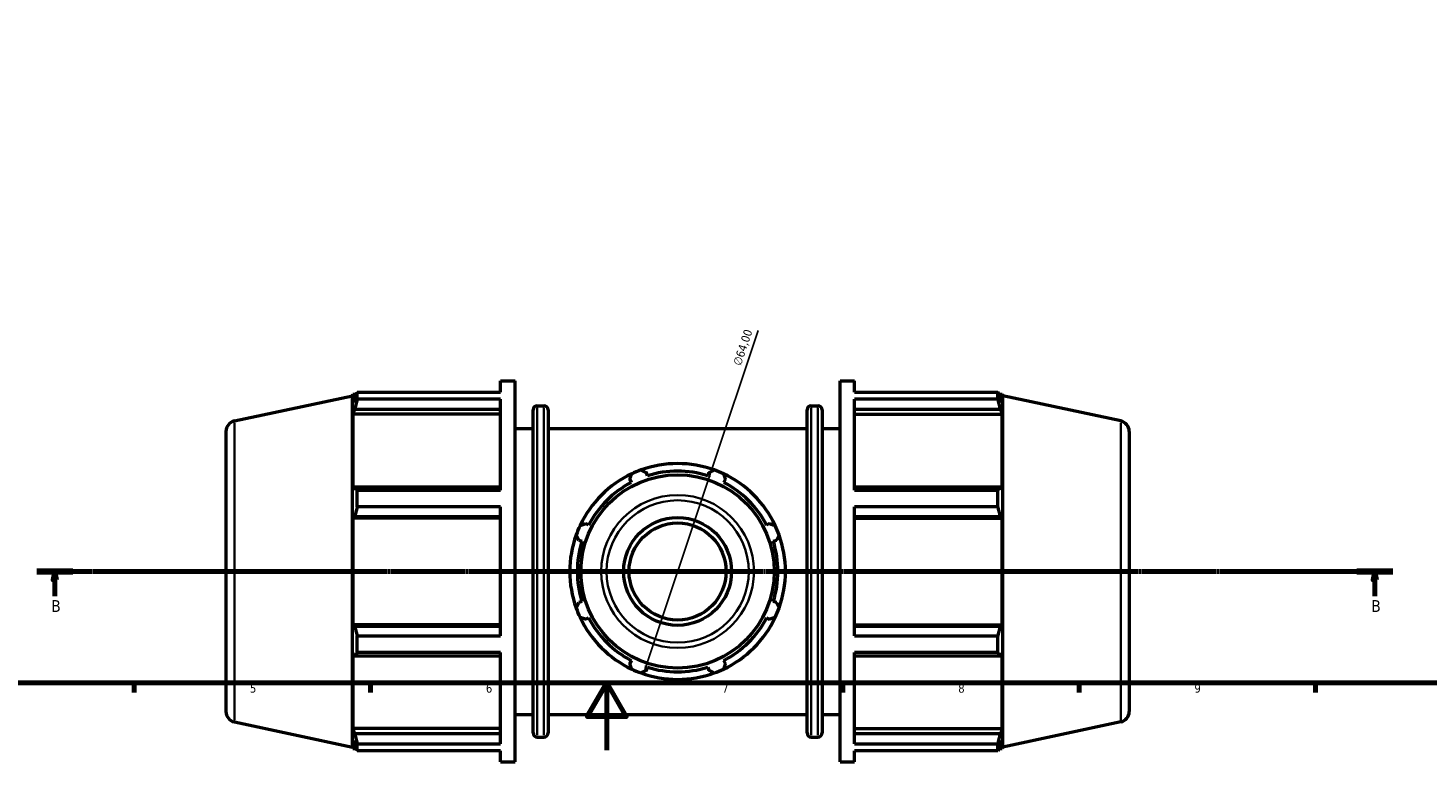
# Model space of a CAD drawing. Header units: millimetres. Extents: x 0 to 1041, y -3 to 942.
# Tile 2 of 8: x 249 to 664, y -3 to 214. Entities that reach past the tile are written whole.
import ezdxf

# ---------------------------------------------------------------- set-up
doc = ezdxf.new("R2010")
doc.units = ezdxf.units.MM
doc.linetypes.add('CHAIN', pattern=[0.7087, 0.4724, -0.0591, 0.1181, -0.0591])
for name, color, linetype, lineweight in [('Border (ISO)', 7, 'Continuous', 70), ('Dimension (ISO)', 7, 'Continuous', 25), ('Section Line (ISO)', 7, 'CHAIN', 70), ('Visible (ISO)', 7, 'Continuous', 50), ('Visible Narrow (ISO)', 7, 'Continuous', 35)]:
    doc.layers.add(name, color=color, linetype=linetype, lineweight=lineweight)
doc.styles.add('Label Text (ISO)', font='tahoma.ttf')
doc.styles.add('Note Text (ISO)', font='tahoma.ttf')
doc.dimstyles.new('Default (ISO)', dxfattribs={"dimtxt": 2.5, "dimasz": 2.5, "dimexe": 3.175, "dimexo": 0, "dimgap": 0.762, "dimtad": 1, "dimrnd": 1e-08, "dimzin": 0, "dimtxsty": 'Note Text (ISO)', "dimcen": 0.09, "dimdle": 10, "dimclrd": 256, "dimclre": 256, "dimclrt": 232, "dimazin": 0, "dimtfac": 1.40208, "dimtmove": 0, "dimatfit": 3, "dimfxl": 1, "dimtolj": 1, "dimtzin": 0, "dimlwd": -1, "dimlwe": -1, "dimarcsym": 0})

# ---------------------------------------------------------------- blocks, each defined once
blk = doc.blocks.new('Borders Default Border')
at = {"layer": 'Border (ISO)'}
for p, q in [((280.33, 20), (280.33, 17.1)), ((350.42, 20), (350.42, 17.1)), ((490.58, 20), (490.58, 17.1)), ((560.67, 20), (560.67, 17.1)), ((630.75, 20), (630.75, 17.1))]:
    blk.add_line(p, q, dxfattribs=at)
at = {"layer": 'Border (ISO)', "flags": 128}
for points in [[(20, 20), (20, 574), (821, 574), (821, 20), (20, 20)], [(420.5, 0), (420.5, 20), (414.73, 10), (426.27, 10), (420.5, 20)]]:
    blk.add_lwpolyline(points, dxfattribs=at)
at = {"layer": 'Border (ISO)', "color": 232, "true_color": 0xca0064, "char_height": 2.5, "attachment_point": 7, "style": 'Note Text (ISO)'}
for s, insert in [('5', (314.64, 17.05)), ('6', (384.66, 17.05)), ('7', (454.77, 17.1)), ('8', (524.81, 17.04)), ('9', (594.88, 17.05))]:
    blk.add_mtext(s, dxfattribs=dict(at, insert=insert))
blk = doc.blocks.new('2dTransSection0')
at = {"layer": 'Section Line (ISO)', "linetype": 'CHAIN'}
blk.add_line((251.38, 53.03), (653.76, 53.03), dxfattribs=at)
at = {"layer": 'Section Line (ISO)', "linetype": 'Continuous', "lineweight": 140}
for p, q in [((251.38, 53.03), (262.1, 53.03)), ((643.04, 53.03), (653.76, 53.03))]:
    blk.add_line(p, q, dxfattribs=at)
at = {"layer": 'Section Line (ISO)', "linetype": 'Continuous'}
for p, q in [((256.74, 53.03), (256.24, 50.53)), ((256.24, 50.53), (257.24, 50.53)), ((256.74, 50.53), (256.74, 53.03)), ((257.24, 50.53), (256.74, 53.03)), ((256.74, 45.7), (256.74, 50.53)), ((648.4, 53.03), (647.9, 50.53)), ((647.9, 50.53), (648.9, 50.53)), ((648.4, 50.53), (648.4, 53.03)), ((648.9, 50.53), (648.4, 53.03)), ((648.4, 45.7), (648.4, 50.53))]:
    blk.add_line(p, q, dxfattribs=at)
at = {"layer": 'Section Line (ISO)', "linetype": 'Continuous', "flags": 128}
for points in [[(257.24, 50.53), (256.74, 53.03), (256.24, 50.53), (257.24, 50.53)], [(648.9, 50.53), (648.4, 53.03), (647.9, 50.53), (648.9, 50.53)]]:
    blk.add_lwpolyline(points, dxfattribs=at)
at = {"layer": 'Section Line (ISO)'}
for points in [[(257.24, 50.53), (256.74, 53.03), (256.24, 50.53), (257.24, 50.53)], [(648.9, 50.53), (648.4, 53.03), (647.9, 50.53), (648.9, 50.53)]]:
    blk.add_solid(points, dxfattribs=at)
at = {"layer": 'Section Line (ISO)', "char_height": 3.5, "attachment_point": 7, "style": 'Label Text (ISO)'}
for insert in [(255.67, 41.03), (647.33, 41.03)]:
    blk.add_mtext('B', dxfattribs=dict(at, insert=insert))
blk = doc.blocks.new('*D15')
at = {"layer": 'Defpoints', "color": 0, "transparency": 16777216}
for p in [(451.66, 83.38), (431.4, 22.67)]:
    blk.add_point(p, dxfattribs=at)
at = {"layer": 'Dimension (ISO)', "transparency": 16777216}
for p, q in [((451.66, 83.38), (465.4, 124.54)), ((432.19, 25.05), (450.87, 81.01))]:
    blk.add_line(p, q, dxfattribs=at)
blk.add_arc((441.53, 53.03), 32, 65.8583, 109.792, dxfattribs=at)
for points in [[(450.48, 81.14), (451.27, 80.88), (451.66, 83.38)], [(431.8, 25.18), (432.59, 24.91), (431.4, 22.67)]]:
    blk.add_solid(points, dxfattribs=at)
at = {"layer": 'Dimension (ISO)', "color": 232, "true_color": 0xca0064, "transparency": 16777216, "insert": (457.91, 114.65), "char_height": 2.5, "attachment_point": 1, "rotation": 71.5431, "style": 'Note Text (ISO)'}
blk.add_mtext('\\A1;∅64,00', dxfattribs=at)

msp = doc.modelspace()

# ---------------------------------------------------------------- linework, layer by layer
at = {"layer": 'Visible (ISO)'}
for p, q in [((389.025, 106.191), (389.025, 109.529)), ((389.025, 109.529), (393.291, 109.529)), ((393.291, -3.471), (393.291, 109.529)), ((489.771, -3.471), (489.771, 109.529)), ((489.771, 109.529), (494.038, 109.529)), ((494.038, 106.191), (494.038, 109.529)), ((310.026, 97.659), (345.051, 105.104)), ((345.051, 105.104), (345.204, 105.574)), ((345.051, 0.954), (345.051, 105.104)), ((345.204, 105.574), (345.204, 103.142)), ((345.204, 105.574), (346.169, 105.574)), ((345.755, 104.758), (345.204, 103.142)), ((346.489, 106.191), (389.025, 106.191)), ((346.489, 104.148), (346.489, 106.191)), ((389.025, 104.148), (346.489, 104.148)), ((389.025, 77.092), (389.025, 104.148)), ((494.038, 106.191), (536.573, 106.191)), ((494.038, 77.092), (494.038, 104.148)), ((536.573, 104.148), (494.038, 104.148)), ((536.573, 104.148), (536.573, 106.191)), ((536.893, 105.574), (537.859, 105.574)), ((537.859, 103.142), (537.308, 104.758)), ((537.859, 103.142), (537.859, 105.574)), ((538.011, 105.104), (537.859, 105.574)), ((538.011, 0.954), (538.011, 105.104)), ((573.036, 97.659), (538.011, 105.104)), ((345.204, 99.637), (345.755, 101.14)), ((345.755, 101.14), (389.025, 101.14)), ((398.651, 5.134), (398.651, 100.924)), ((399.911, 102.184), (401.858, 102.184)), ((403.118, 100.924), (403.118, 5.134)), ((479.945, 5.134), (479.945, 100.924)), ((481.205, 102.184), (483.151, 102.184)), ((484.411, 100.924), (484.411, 5.134)), ((494.038, 101.14), (537.308, 101.14)), ((537.308, 101.14), (537.859, 99.637)), ((389.025, 99.637), (345.204, 99.637)), ((345.204, 99.637), (345.204, 77.291)), ((494.038, 99.637), (537.859, 99.637)), ((537.859, 77.291), (537.859, 99.637)), ((307.531, 94.578), (307.531, 11.48)), ((393.291, 95.404), (398.651, 95.404)), ((403.118, 95.404), (479.945, 95.404)), ((484.411, 95.404), (489.771, 95.404)), ((575.531, 94.578), (575.531, 11.48)), ((427.346, 80.278), (427.79, 79.426)), ((432.582, 81.411), (432.294, 82.327)), ((450.769, 82.327), (450.48, 81.411)), ((455.273, 79.426), (455.716, 80.278)), ((345.755, 78.074), (345.204, 77.291)), ((389.025, 78.074), (345.755, 78.074)), ((346.489, 77.092), (389.025, 77.092)), ((346.489, 72.16), (346.489, 77.092)), ((537.308, 78.074), (494.038, 78.074)), ((494.038, 77.092), (536.573, 77.092)), ((536.573, 72.16), (536.573, 77.092)), ((537.859, 77.291), (537.308, 78.074)), ((389.025, 72.16), (346.489, 72.16)), ((389.025, 33.898), (389.025, 72.16)), ((494.038, 33.898), (494.038, 72.16)), ((536.573, 72.16), (494.038, 72.16)), ((345.204, 68.829), (345.755, 69.339)), ((389.025, 68.829), (345.204, 68.829)), ((345.204, 68.829), (345.204, 37.228)), ((345.755, 69.339), (389.025, 69.339)), ((415.134, 66.77), (414.282, 67.214)), ((468.78, 67.214), (467.929, 66.77)), ((494.038, 69.339), (537.308, 69.339)), ((494.038, 68.829), (537.859, 68.829)), ((537.308, 69.339), (537.859, 68.829)), ((537.859, 37.228), (537.859, 68.829)), ((412.233, 62.266), (413.149, 61.978)), ((469.914, 61.978), (470.829, 62.266)), ((413.149, 44.08), (412.233, 43.791)), ((470.829, 43.791), (469.914, 44.08)), ((414.282, 38.844), (415.134, 39.287)), ((467.929, 39.287), (468.78, 38.844)), ((389.025, 37.228), (345.204, 37.228)), ((345.755, 36.719), (345.204, 37.228)), ((389.025, 36.719), (345.755, 36.719)), ((346.489, 33.898), (389.025, 33.898)), ((346.489, 28.965), (346.489, 33.898)), ((494.038, 37.228), (537.859, 37.228)), ((537.308, 36.719), (494.038, 36.719)), ((494.038, 33.898), (536.573, 33.898)), ((536.573, 28.965), (536.573, 33.898)), ((537.859, 37.228), (537.308, 36.719)), ((345.204, 28.766), (345.204, 6.421)), ((345.204, 28.766), (345.755, 27.984)), ((345.755, 27.984), (389.025, 27.984)), ((389.025, 28.965), (346.489, 28.965)), ((389.025, 1.909), (389.025, 28.965)), ((427.79, 26.631), (427.346, 25.78)), ((455.716, 25.78), (455.273, 26.631)), ((494.038, 1.909), (494.038, 28.965)), ((536.573, 28.965), (494.038, 28.965)), ((494.038, 27.984), (537.308, 27.984)), ((537.308, 27.984), (537.859, 28.766)), ((537.859, 6.421), (537.859, 28.766)), ((432.294, 23.731), (432.582, 24.646)), ((450.48, 24.646), (450.769, 23.731)), ((310.026, 8.398), (345.051, 0.954)), ((393.291, 10.654), (398.651, 10.654)), ((403.118, 10.654), (479.945, 10.654)), ((484.411, 10.654), (489.771, 10.654)), ((573.036, 8.398), (538.011, 0.954)), ((389.025, 6.421), (345.204, 6.421)), ((345.755, 4.917), (345.204, 6.421)), ((389.025, 4.917), (345.755, 4.917)), ((494.038, 6.421), (537.859, 6.421)), ((537.308, 4.917), (494.038, 4.917)), ((537.859, 6.421), (537.308, 4.917)), ((345.051, 0.954), (345.204, 0.484)), ((345.204, 2.916), (345.204, 0.484)), ((345.204, 2.916), (345.755, 1.299)), ((345.204, 0.484), (346.169, 0.484)), ((346.489, 1.909), (389.025, 1.909)), ((346.489, -0.134), (346.489, 1.909)), ((399.911, 3.874), (401.858, 3.874)), ((481.205, 3.874), (483.151, 3.874)), ((494.038, 1.909), (536.573, 1.909)), ((536.573, -0.134), (536.573, 1.909)), ((536.893, 0.484), (537.859, 0.484)), ((537.308, 1.299), (537.859, 2.916)), ((537.859, 0.484), (537.859, 2.916)), ((538.011, 0.954), (537.859, 0.484)), ((389.025, -0.134), (346.489, -0.134)), ((389.025, -3.471), (389.025, -0.134)), ((389.025, -3.471), (393.291, -3.471)), ((489.771, -3.471), (494.038, -3.471)), ((494.038, -3.471), (494.038, -0.134)), ((536.573, -0.134), (494.038, -0.134))]:
    msp.add_line(p, q, dxfattribs=at)
for radius in [28.67, 16, 14.4]:
    msp.add_circle((441.531, 53.029), radius, dxfattribs=at)
for centre, radius, start, end in [((399.911, 100.924), 1.26, 90, 180), ((401.858, 100.924), 1.26, 0, 90), ((481.205, 100.924), 1.26, 90, 180), ((483.151, 100.924), 1.26, 0, 90), ((310.681, 94.578), 3.15, 102, 180), ((572.381, 94.578), 3.15, 0, 78), ((441.531, 53.029), 32, 109.79198, 115.20802), ((441.531, 53.029), 32, 70.20802, 109.79198), ((441.531, 53.029), 32, 64.79198, 70.20802), ((441.531, 53.029), 32, 115.20802, 154.79198), ((441.531, 53.029), 29.76, 117.5, 152.5), ((441.531, 53.029), 29.76, 72.5, 107.5), ((441.531, 53.029), 32, 25.20802, 64.79198), ((441.531, 53.029), 29.76, 27.5, 62.5), ((441.531, 53.029), 32, 154.79198, 160.20802), ((441.531, 53.029), 32, 19.79198, 25.20802), ((441.531, 53.029), 32, 160.20802, 199.79198), ((441.531, 53.029), 32, 340.20802, 19.79198), ((441.531, 53.029), 29.76, 162.5, 197.5), ((441.531, 53.029), 29.76, 342.5, 17.5), ((441.531, 53.029), 32, 199.79198, 205.20802), ((441.531, 53.029), 32, 334.79198, 340.20802), ((441.531, 53.029), 32, 205.20802, 244.79198), ((441.531, 53.029), 29.76, 207.5, 242.5), ((441.531, 53.029), 32, 295.20802, 334.79198), ((441.531, 53.029), 29.76, 297.5, 332.5), ((441.531, 53.029), 32, 244.79198, 250.20802), ((441.531, 53.029), 32, 250.20802, 289.79198), ((441.531, 53.029), 29.76, 252.5, 287.5), ((441.531, 53.029), 32, 289.79198, 295.20802), ((310.681, 11.48), 3.15, 180, 258), ((572.381, 11.48), 3.15, 282, 0), ((399.911, 5.134), 1.26, 180, 270), ((401.858, 5.134), 1.26, 270, 0), ((481.205, 5.134), 1.26, 180, 270), ((483.151, 5.134), 1.26, 270, 0)]:
    msp.add_arc(centre, radius, start, end, dxfattribs=at)
for points, weights in [([(345.755, 104.758), (346.107, 105.46), (346.489, 106.191)], [1.00085067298, 1.00083383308, 1]), ([(346.489, 104.148), (346.107, 102.614), (345.755, 101.14)], [1, 1.00083383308, 1.00085067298]), ([(536.573, 106.191), (536.955, 105.46), (537.308, 104.758)], [1, 1.00083383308, 1.00085067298]), ([(537.308, 101.14), (536.955, 102.614), (536.573, 104.148)], [1.00085067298, 1.00083383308, 1]), ([(430.696, 83.138), (431.511, 82.724), (432.294, 82.327)], [1, 1.00114230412, 1.00146772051]), ([(450.769, 82.327), (451.551, 82.724), (452.367, 83.138)], [1.00146772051, 1.00114230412, 1]), ([(427.346, 80.278), (427.619, 81.112), (427.902, 81.981)], [1.00146772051, 1.00114230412, 1]), ([(455.16, 81.981), (455.444, 81.112), (455.716, 80.278)], [1, 1.00114230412, 1.00146772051]), ([(345.755, 78.074), (346.107, 77.593), (346.489, 77.092)], [1.00085067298, 1.00083383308, 1]), ([(536.573, 77.092), (536.955, 77.593), (537.308, 78.074)], [1, 1.00083383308, 1.00085067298]), ([(346.489, 72.16), (346.107, 70.721), (345.755, 69.339)], [1, 1.00083383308, 1.00085067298]), ([(537.308, 69.339), (536.955, 70.721), (536.573, 72.16)], [1.00085067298, 1.00083383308, 1]), ([(412.579, 66.658), (413.448, 66.941), (414.282, 67.214)], [1, 1.00114230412, 1.00146772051]), ([(468.78, 67.214), (469.615, 66.941), (470.484, 66.658)], [1.00146772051, 1.00114230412, 1]), ([(412.233, 62.266), (411.836, 63.049), (411.422, 63.864)], [1.00146772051, 1.00114230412, 1]), ([(471.641, 63.864), (471.227, 63.049), (470.829, 62.266)], [1, 1.00114230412, 1.00146772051]), ([(411.422, 42.193), (411.836, 43.009), (412.233, 43.791)], [1, 1.00114230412, 1.00146772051]), ([(470.829, 43.791), (471.227, 43.009), (471.641, 42.193)], [1.00146772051, 1.00114230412, 1]), ([(414.282, 38.844), (413.448, 39.116), (412.579, 39.4)], [1.00146772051, 1.00114230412, 1]), ([(470.484, 39.4), (469.615, 39.116), (468.78, 38.844)], [1, 1.00114230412, 1.00146772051]), ([(345.755, 36.719), (346.107, 35.337), (346.489, 33.898)], [1.00085067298, 1.00083383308, 1]), ([(536.573, 33.898), (536.955, 35.337), (537.308, 36.719)], [1, 1.00083383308, 1.00085067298]), ([(346.489, 28.965), (346.107, 28.464), (345.755, 27.984)], [1, 1.00083383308, 1.00085067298]), ([(427.902, 24.076), (427.619, 24.945), (427.346, 25.78)], [1, 1.00114230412, 1.00146772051]), ([(455.716, 25.78), (455.444, 24.945), (455.16, 24.076)], [1.00146772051, 1.00114230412, 1]), ([(537.308, 27.984), (536.955, 28.464), (536.573, 28.965)], [1.00085067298, 1.00083383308, 1]), ([(432.294, 23.731), (431.511, 23.333), (430.696, 22.919)], [1.00146772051, 1.00114230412, 1]), ([(452.367, 22.919), (451.551, 23.333), (450.769, 23.731)], [1, 1.00114230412, 1.00146772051]), ([(345.755, 4.917), (346.107, 3.444), (346.489, 1.909)], [1.00085067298, 1.00083383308, 1]), ([(536.573, 1.909), (536.955, 3.444), (537.308, 4.917)], [1, 1.00083383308, 1.00085067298]), ([(346.489, -0.134), (346.107, 0.597), (345.755, 1.299)], [1, 1.00083383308, 1.00085067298]), ([(537.308, 1.299), (536.955, 0.597), (536.573, -0.134)], [1.00085067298, 1.00083383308, 1])]:
    msp.add_rational_spline(points, weights, degree=2, dxfattribs=at)
at = {"layer": 'Visible Narrow (ISO)'}
for p, q in [((399.911, 101.579), (399.911, 4.479)), ((401.858, 4.479), (401.858, 101.579)), ((481.205, 101.579), (481.205, 4.479)), ((483.151, 4.479), (483.151, 101.579)), ((310.026, 8.948), (310.026, 97.11)), ((573.036, 8.948), (573.036, 97.11))]:
    msp.add_line(p, q, dxfattribs=at)
for radius in [22.669, 21.104]:
    msp.add_circle((441.531, 53.029), radius, dxfattribs=at)

# ---------------------------------------------------------------- block references
msp.add_blockref('Borders Default Border', (0, 0))
at = {"layer": 'Section Line (ISO)'}
msp.add_blockref('2dTransSection0', (0, 0), dxfattribs=at)

# ---------------------------------------------------------------- dimensions: what is measured, and where the dimension line sits
at = {"layer": 'Dimension (ISO)'}
dim = msp.add_diameter_dim_2p(p1=(431.4, 22.675), p2=(451.662, 83.383), dimstyle='Default (ISO)', override={"dimdec": 2, "dimlfac": 1, "dimtp": 0, "dimtm": 0, "dimtdec": 2, "dimatfit": 2}, dxfattribs=at)
dim.commit()
dim.dimension.update_dxf_attribs({"geometry": '*D15', "text_midpoint": (463.418, 118.605), "dimtype": 163})

doc.saveas('drawing.dxf')
